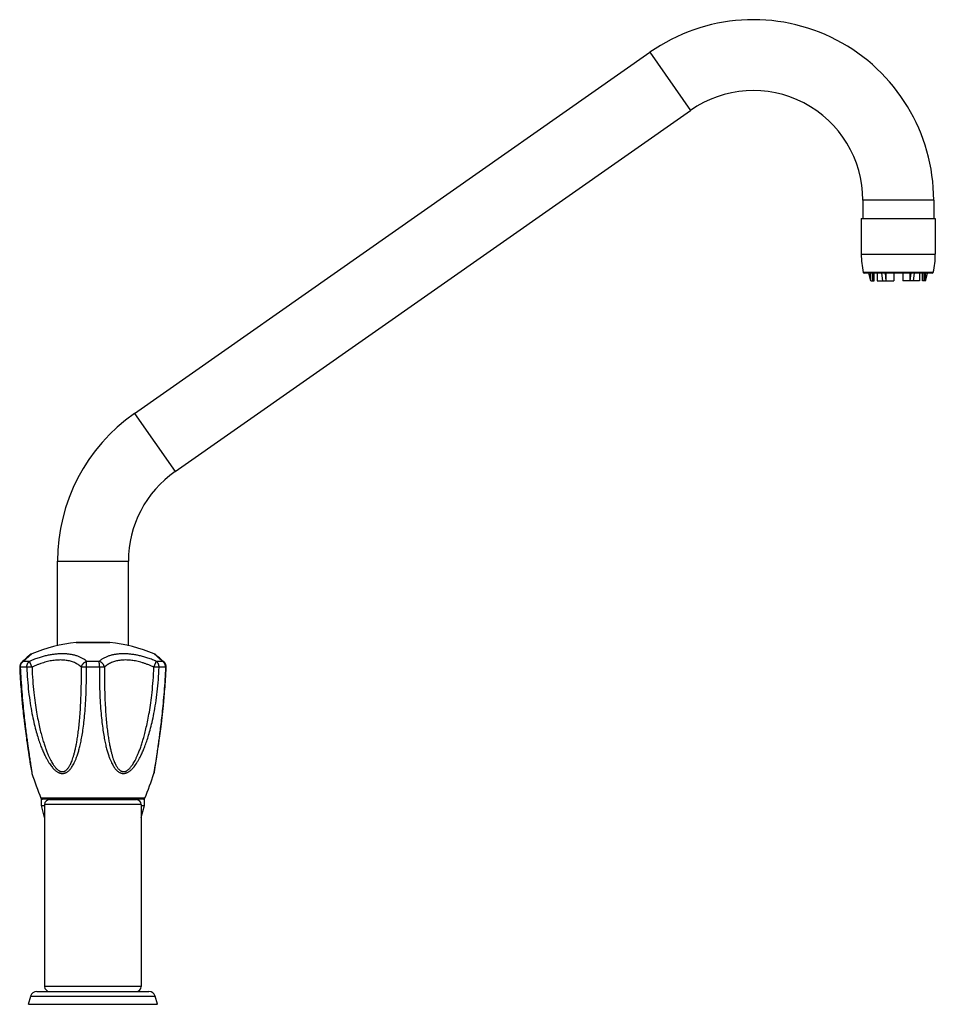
# Model space of a CAD drawing. Header units: millimetres. Extents: x 2891 to 3779, y -1122 to -295.
# Tile 14 of 14: x 3494 to 3779, y -601 to -295. Entities that reach past the tile are written whole.
import ezdxf

# ---------------------------------------------------------------- set-up
doc = ezdxf.new("R2010")
doc.units = ezdxf.units.MM
doc.header["$LTSCALE"] = 30.734
doc.layers.get('0').update_dxf_attribs({"linetype": 'CONTINUOUS'})

msp = doc.modelspace()

# ---------------------------------------------------------------- linework, layer by layer
at = {"color": 7, "linetype": 'CONTINUOUS'}
for p, q in [((3530.12, -417.2), (3690.12, -305.17)), ((3542.74, -435.23), (3702.74, -323.19)), ((3756.24, -351.04), (3756.24, -356.7)), ((3778.24, -351.04), (3778.24, -356.7)), ((3755.74, -356.7), (3778.74, -356.7)), ((3755.74, -356.7), (3755.74, -367.8)), ((3778.74, -356.7), (3778.74, -367.8)), ((3777.8, -373.7), (3756.68, -373.7)), ((3758.73, -376.04), (3758.15, -373.7)), ((3758.75, -376.04), (3758.17, -373.7)), ((3758.76, -376.04), (3758.76, -373.7)), ((3759.28, -373.7), (3759.28, -376.04)), ((3759.72, -376.04), (3759.72, -373.7)), ((3760.68, -373.7), (3760.68, -376.04)), ((3762.48, -376.04), (3762.16, -373.7)), ((3763.51, -376.04), (3763.25, -373.7)), ((3763.51, -376.04), (3763.51, -373.7)), ((3765.84, -373.7), (3765.84, -376.04)), ((3768.64, -373.7), (3768.64, -376.04)), ((3770.96, -376.04), (3770.96, -373.7)), ((3770.97, -376.04), (3771.22, -373.7)), ((3771.99, -376.04), (3772.32, -373.7)), ((3773.8, -373.7), (3773.8, -376.04)), ((3774.76, -376.04), (3774.76, -373.7)), ((3775.2, -373.7), (3775.2, -376.04)), ((3775.72, -376.04), (3776.3, -373.7)), ((3775.72, -376.04), (3775.72, -373.7)), ((3775.74, -376.04), (3776.33, -373.7)), ((3758.73, -376.04), (3759.72, -376.04)), ((3760.68, -376.04), (3765.84, -376.04)), ((3773.8, -376.04), (3768.64, -376.04)), ((3775.74, -376.04), (3774.76, -376.04)), ((3506.24, -489.27), (3506.24, -463.08)), ((3528.24, -489.27), (3528.24, -463.08)), ((3512.04, -488.32), (3522.44, -488.32)), ((3495.52, -494.07), (3495.15, -494.41)), ((3495.87, -493.75), (3495.52, -494.08)), ((3496.34, -493.33), (3495.87, -493.76)), ((3496.85, -492.88), (3496.33, -493.33)), ((3497.39, -492.4), (3496.85, -492.88)), ((3497.69, -492.14), (3497.39, -492.4)), ((3497.69, -492.14), (3497.68, -492.14)), ((3537.33, -492.61), (3536.79, -492.14)), ((3537.87, -493.09), (3537.33, -492.61)), ((3538.29, -493.47), (3537.87, -493.09)), ((3538.61, -493.76), (3538.29, -493.47)), ((3538.96, -494.08), (3538.61, -493.75)), ((3539.33, -494.41), (3538.96, -494.07)), ((3494.5, -495.97), (3494.54, -496.92)), ((3494.54, -496.92), (3494.59, -497.86)), ((3494.59, -497.86), (3494.64, -498.76)), ((3539.83, -498.76), (3539.88, -497.86)), ((3539.88, -497.86), (3539.93, -496.92)), ((3539.93, -496.92), (3539.98, -495.97)), ((3494.64, -498.76), (3494.69, -499.62)), ((3494.69, -499.62), (3494.75, -500.46)), ((3494.75, -500.46), (3494.8, -501.27)), ((3539.68, -501.27), (3539.73, -500.46)), ((3539.73, -500.46), (3539.78, -499.62)), ((3539.78, -499.62), (3539.83, -498.76)), ((3494.8, -501.27), (3494.86, -502.05)), ((3494.86, -502.05), (3494.91, -502.81)), ((3494.91, -502.81), (3494.97, -503.55)), ((3494.97, -503.55), (3495.03, -504.27)), ((3539.45, -504.27), (3539.5, -503.55)), ((3539.5, -503.55), (3539.56, -502.81)), ((3539.56, -502.81), (3539.62, -502.05)), ((3539.62, -502.05), (3539.68, -501.27)), ((3495.03, -504.27), (3495.09, -504.97)), ((3495.09, -504.97), (3495.15, -505.64)), ((3495.15, -505.64), (3495.21, -506.27)), ((3495.21, -506.27), (3495.26, -506.87)), ((3539.27, -506.27), (3539.33, -505.64)), ((3539.33, -505.64), (3539.39, -504.97)), ((3539.39, -504.97), (3539.45, -504.27)), ((3495.89, -512.67), (3495.99, -513.51)), ((3538.49, -513.51), (3538.59, -512.67)), ((3538.59, -512.67), (3538.64, -512.24)), ((3495.99, -513.51), (3496.09, -514.31)), ((3496.09, -514.31), (3496.19, -515.08)), ((3496.19, -515.08), (3496.29, -515.83)), ((3496.29, -515.83), (3496.38, -516.55)), ((3538.09, -516.55), (3538.19, -515.83)), ((3538.19, -515.83), (3538.29, -515.08)), ((3538.29, -515.08), (3538.39, -514.31)), ((3538.39, -514.31), (3538.49, -513.51)), ((3496.38, -516.55), (3496.48, -517.25)), ((3496.48, -517.25), (3496.57, -517.92)), ((3496.57, -517.92), (3496.66, -518.57)), ((3496.66, -518.57), (3496.8, -519.52)), ((3537.68, -519.52), (3537.81, -518.57)), ((3537.81, -518.57), (3537.9, -517.92)), ((3537.9, -517.92), (3538, -517.24)), ((3538, -517.24), (3538.09, -516.55)), ((3496.8, -519.52), (3496.93, -520.42)), ((3496.93, -520.42), (3497.06, -521.28)), ((3497.06, -521.28), (3497.23, -522.36)), ((3497.23, -522.36), (3497.38, -523.36)), ((3537.06, -523.6), (3537.25, -522.36)), ((3537.25, -522.36), (3537.41, -521.28)), ((3537.41, -521.28), (3537.54, -520.42)), ((3537.54, -520.42), (3537.68, -519.52)), ((3497.38, -523.36), (3497.56, -524.49)), ((3497.56, -524.49), (3497.8, -526)), ((3536.48, -527.16), (3536.82, -525.1)), ((3536.82, -525.1), (3537.06, -523.6)), ((3497.8, -526), (3498.16, -528.14)), ((3498.16, -528.14), (3498.24, -528.63)), ((3536.23, -528.63), (3536.28, -528.33)), ((3536.25, -528.54), (3536.29, -528.27)), ((3536.29, -528.27), (3536.33, -528.06)), ((3536.33, -528.06), (3536.48, -527.16)), ((3501.24, -538.85), (3501.24, -536.81)), ((3532.9, -536.94), (3501.58, -536.94)), ((3503.74, -537.04), (3530.74, -537.04)), ((3504.74, -536.94), (3504.74, -537.04)), ((3529.74, -536.94), (3529.74, -537.04)), ((3533.24, -538.85), (3533.24, -536.81)), ((3502.24, -542.58), (3501.24, -538.85)), ((3501.24, -538.85), (3502.24, -538.85)), ((3502.24, -538.54), (3502.24, -595.04)), ((3532.24, -538.54), (3532.24, -595.04)), ((3532.24, -538.85), (3533.24, -538.85)), ((3532.24, -542.58), (3533.24, -538.85)), ((3497.24, -600.54), (3497.91, -598.03)), ((3499.84, -596.54), (3534.63, -596.54)), ((3537.24, -600.54), (3536.56, -598.03)), ((3497.24, -600.54), (3537.24, -600.54))]:
    msp.add_line(p, q, dxfattribs=at)
at = {"color": 9, "linetype": 'CONTINUOUS'}
for p, q in [((3690.12, -305.17), (3702.74, -323.19)), ((3778.24, -351.04), (3756.24, -351.04)), ((3755.74, -367.8), (3778.74, -367.8)), ((3778.09, -373.47), (3756.38, -373.47)), ((3530.12, -417.2), (3542.74, -435.23)), ((3506.24, -463.08), (3528.24, -463.08)), ((3522.46, -488.32), (3512.02, -488.32)), ((3497.57, -494.13), (3495.63, -494.13)), ((3519.17, -494.13), (3515.3, -494.13)), ((3538.84, -494.13), (3536.91, -494.13)), ((3496.71, -495.98), (3494.69, -495.98)), ((3519.26, -495.98), (3515.22, -495.98)), ((3539.78, -495.98), (3537.76, -495.98)), ((3498.27, -528.62), (3498.31, -528.9)), ((3498.31, -528.9), (3498.31, -528.91)), ((3536.21, -528.64), (3536.16, -528.91)), ((3536.21, -528.62), (3536.21, -528.64)), ((3533.36, -536.63), (3501.11, -536.63)), ((3532.24, -538.54), (3502.24, -538.54)), ((3532.24, -595.04), (3502.24, -595.04)), ((3497.91, -598.03), (3536.56, -598.03))]:
    msp.add_line(p, q, dxfattribs=at)
at = {"color": 7, "linetype": 'CONTINUOUS'}
for points in [[(3495.26, -506.87), (3495.32, -507.44), (3495.37, -507.99), (3495.42, -508.51), (3495.48, -509.01), (3495.53, -509.5), (3495.58, -509.97), (3495.63, -510.45), (3495.68, -510.91), (3495.73, -511.36), (3495.79, -511.81), (3495.84, -512.24), (3495.89, -512.67)], [(3538.64, -512.24), (3538.69, -511.81), (3538.74, -511.36), (3538.79, -510.91), (3538.84, -510.44), (3538.9, -509.97), (3538.95, -509.5), (3539, -509.01), (3539.05, -508.51), (3539.1, -507.99), (3539.16, -507.44), (3539.21, -506.87), (3539.27, -506.27)], [(3498.24, -528.63), (3498.26, -528.71), (3498.28, -528.79), (3498.3, -528.87), (3498.31, -528.91)], [(3536.17, -528.91), (3536.18, -528.87), (3536.2, -528.79), (3536.22, -528.71), (3536.23, -528.63)]]:
    msp.add_lwpolyline(points, dxfattribs=at)
for centre, radius, start, end in [((3722.24, -351.04), 56, 0, 125), ((3722.24, -351.04), 34, 0, 125), ((3780.99, -367.8), 25.25, 180, 192.9805), ((3753.49, -367.8), 25.25, 347.0195, 360), ((3756.68, -373.4), 0.3, 192.9805, 270), ((3777.8, -373.4), 0.3, 270, 347.0195), ((3562.24, -463.08), 56, 125, 180), ((3562.24, -463.08), 34, 125, 180), ((3517.24, -538.04), 50, 95.9936, 112.3333), ((3512.04, -488.52), 0.2, 90, 95.9936), ((3522.44, -488.52), 0.2, 84.0064, 90), ((3517.24, -538.04), 50, 67.6667, 84.0064), ((3499, -493.64), 2, 112.3266, 131.1586), ((3535.47, -493.64), 2, 48.8414, 67.6734), ((3496.5, -495.89), 2, 132.5554, 182.5169), ((3537.98, -495.89), 2, 357.483, 47.4445), ((3617.15, -490.16), 125, 198.0578, 201.8227), ((3417.32, -490.16), 125, 338.1773, 341.9422), ((3501.58, -536.44), 0.5, 201.8227, 270), ((3503.74, -538.54), 1.5, 90, 180), ((3530.74, -538.54), 1.5, 0, 90), ((3532.9, -536.44), 0.5, 270, 338.1773), ((3503.74, -595.04), 1.5, 180, 270), ((3530.74, -595.04), 1.5, 270, 360), ((3499.84, -598.54), 2, 90, 165), ((3534.63, -598.54), 2, 15, 90)]:
    msp.add_arc(centre, radius, start, end, dxfattribs=at)
at = {"color": 9, "linetype": 'CONTINUOUS'}
for points, knots in [([(3495.63, -494.13), (3495.75, -494.02), (3495.98, -493.81), (3496.31, -493.52), (3496.59, -493.26), (3496.85, -493.02), (3497.08, -492.82), (3497.29, -492.64), (3497.47, -492.48), (3497.63, -492.33), (3497.77, -492.21), (3497.89, -492.1), (3498, -492.01), (3498.08, -491.93), (3498.15, -491.87), (3498.2, -491.83), (3498.22, -491.81), (3498.24, -491.79), (3498.24, -491.79)], [0, 0, 0, 0, 0.139706, 0.263975, 0.374486, 0.472816, 0.560378, 0.638356, 0.70767, 0.769049, 0.822929, 0.869576, 0.909139, 0.941647, 0.96707, 0.985327, 0.996327, 1, 1, 1, 1]), ([(3515.3, -494.13), (3515.17, -494.01), (3514.89, -493.8), (3514.47, -493.5), (3514.04, -493.24), (3513.61, -493.01), (3513.17, -492.81), (3512.73, -492.63), (3512.28, -492.46), (3511.82, -492.32), (3511.35, -492.2), (3510.88, -492.09), (3510.38, -492), (3509.88, -491.92), (3509.36, -491.86), (3508.83, -491.82), (3508.29, -491.8), (3507.74, -491.79), (3507.18, -491.8), (3506.6, -491.82), (3506.03, -491.87), (3505.44, -491.92), (3504.85, -492), (3504.26, -492.09), (3503.66, -492.2), (3503.05, -492.32), (3502.43, -492.47), (3501.8, -492.63), (3501.15, -492.81), (3500.49, -493.01), (3499.8, -493.25), (3499.09, -493.5), (3498.34, -493.8), (3497.83, -494.01), (3497.57, -494.13)], [0, 0, 0, 0, 0.028913, 0.056623, 0.083442, 0.109644, 0.135458, 0.161082, 0.18669, 0.212433, 0.238443, 0.264835, 0.291697, 0.319106, 0.347095, 0.375691, 0.404881, 0.434632, 0.464904, 0.495647, 0.526811, 0.558379, 0.590336, 0.622709, 0.655558, 0.688965, 0.723065, 0.758009, 0.794005, 0.831289, 0.870151, 0.910937, 0.954062, 1, 1, 1, 1]), ([(3536.91, -494.13), (3536.65, -494.01), (3536.14, -493.8), (3535.39, -493.5), (3534.67, -493.25), (3533.99, -493.01), (3533.32, -492.81), (3532.68, -492.63), (3532.05, -492.47), (3531.43, -492.32), (3530.82, -492.2), (3530.22, -492.09), (3529.62, -492), (3529.03, -491.92), (3528.45, -491.87), (3527.87, -491.82), (3527.3, -491.8), (3526.74, -491.79), (3526.19, -491.8), (3525.64, -491.82), (3525.11, -491.86), (3524.6, -491.92), (3524.09, -492), (3523.6, -492.09), (3523.12, -492.2), (3522.65, -492.32), (3522.2, -492.46), (3521.75, -492.63), (3521.3, -492.81), (3520.87, -493.01), (3520.44, -493.24), (3520.01, -493.5), (3519.59, -493.8), (3519.31, -494.01), (3519.17, -494.13)], [0, 0, 0, 0, 0.045924, 0.089043, 0.129825, 0.168682, 0.205964, 0.241959, 0.276904, 0.311003, 0.344413, 0.377261, 0.409639, 0.441596, 0.473168, 0.504338, 0.535084, 0.565362, 0.595119, 0.624312, 0.652915, 0.680908, 0.708319, 0.735185, 0.761578, 0.78759, 0.813332, 0.83894, 0.864562, 0.890374, 0.916573, 0.943387, 0.971093, 1, 1, 1, 1]), ([(3538.84, -494.13), (3538.72, -494.02), (3538.49, -493.81), (3538.17, -493.52), (3537.88, -493.26), (3537.62, -493.02), (3537.39, -492.82), (3537.19, -492.64), (3537.01, -492.48), (3536.85, -492.33), (3536.7, -492.21), (3536.58, -492.1), (3536.48, -492.01), (3536.39, -491.93), (3536.33, -491.87), (3536.27, -491.83), (3536.25, -491.81), (3536.23, -491.79), (3536.23, -491.79)], [0, 0, 0, 0, 0.139706, 0.263975, 0.374486, 0.472816, 0.560378, 0.638356, 0.70767, 0.769049, 0.822929, 0.869576, 0.909139, 0.941647, 0.96707, 0.985327, 0.996327, 1, 1, 1, 1]), ([(3494.69, -495.98), (3494.69, -495.91), (3494.69, -495.78), (3494.71, -495.57), (3494.75, -495.37), (3494.8, -495.18), (3494.88, -494.99), (3494.97, -494.82), (3495.07, -494.65), (3495.19, -494.5), (3495.33, -494.36), (3495.48, -494.23), (3495.58, -494.16), (3495.63, -494.13)], [0, 0, 0, 0, 0.093399, 0.186717, 0.279811, 0.37251, 0.464626, 0.556025, 0.646606, 0.736304, 0.825104, 0.913002, 1, 1, 1, 1]), ([(3495.15, -494.41), (3495.16, -494.4), (3495.22, -494.34), (3495.33, -494.27), (3495.48, -494.19), (3495.58, -494.15), (3495.63, -494.13)], [0, 0, 0, 0, 0.12985, 0.417128, 0.706699, 1, 1, 1, 1]), ([(3496.71, -495.98), (3496.71, -495.91), (3496.71, -495.78), (3496.73, -495.57), (3496.76, -495.37), (3496.81, -495.18), (3496.88, -494.99), (3496.96, -494.82), (3497.06, -494.65), (3497.17, -494.5), (3497.29, -494.36), (3497.42, -494.23), (3497.52, -494.16), (3497.57, -494.13)], [0, 0, 0, 0, 0.09554, 0.190923, 0.285866, 0.380064, 0.473204, 0.565039, 0.655376, 0.744079, 0.83109, 0.916388, 1, 1, 1, 1]), ([(3498.34, -495.95), (3498.31, -495.89), (3498.26, -495.76), (3498.18, -495.58), (3498.1, -495.4), (3498.02, -495.22), (3497.95, -495.05), (3497.88, -494.89), (3497.82, -494.74), (3497.76, -494.61), (3497.71, -494.48), (3497.66, -494.37), (3497.62, -494.28), (3497.59, -494.2), (3497.58, -494.15), (3497.57, -494.13)], [0, 0, 0, 0, 0.102686, 0.204571, 0.304661, 0.401931, 0.495345, 0.583897, 0.666678, 0.74285, 0.811636, 0.872323, 0.924285, 0.966987, 1, 1, 1, 1]), ([(3513.66, -495.95), (3513.5, -495.8), (3513.17, -495.52), (3512.64, -495.14), (3512.08, -494.81), (3511.5, -494.53), (3510.89, -494.29), (3510.25, -494.1), (3509.59, -493.94), (3508.91, -493.82), (3508.21, -493.75), (3507.48, -493.71), (3506.74, -493.71), (3505.98, -493.75), (3505.2, -493.83), (3504.4, -493.94), (3503.58, -494.1), (3502.74, -494.3), (3501.89, -494.54), (3501.02, -494.82), (3500.14, -495.15), (3499.24, -495.52), (3498.64, -495.8), (3498.34, -495.95)], [0, 0, 0, 0, 0.040152, 0.079983, 0.119773, 0.159764, 0.200161, 0.241138, 0.282846, 0.325413, 0.368954, 0.413573, 0.459367, 0.506428, 0.554839, 0.60468, 0.656029, 0.70896, 0.763548, 0.819868, 0.877996, 0.938013, 1, 1, 1, 1]), ([(3513.66, -495.95), (3513.67, -495.88), (3513.7, -495.76), (3513.76, -495.58), (3513.84, -495.39), (3513.94, -495.22), (3514.05, -495.05), (3514.17, -494.89), (3514.31, -494.74), (3514.46, -494.6), (3514.61, -494.47), (3514.78, -494.36), (3514.95, -494.27), (3515.12, -494.19), (3515.24, -494.15), (3515.3, -494.13)], [0, 0, 0, 0, 0.074365, 0.150136, 0.227138, 0.305122, 0.383782, 0.462776, 0.541788, 0.620518, 0.698664, 0.775933, 0.852057, 0.926805, 1, 1, 1, 1]), ([(3515.22, -495.98), (3515.22, -495.91), (3515.22, -495.78), (3515.22, -495.58), (3515.22, -495.38), (3515.23, -495.18), (3515.24, -495), (3515.24, -494.82), (3515.25, -494.66), (3515.26, -494.5), (3515.28, -494.36), (3515.29, -494.24), (3515.3, -494.16), (3515.3, -494.13)], [0, 0, 0, 0, 0.109663, 0.218734, 0.326128, 0.430732, 0.531427, 0.627173, 0.716994, 0.799978, 0.875303, 0.942205, 1, 1, 1, 1]), ([(3519.26, -495.98), (3519.26, -495.91), (3519.26, -495.78), (3519.26, -495.58), (3519.25, -495.38), (3519.25, -495.18), (3519.24, -495), (3519.23, -494.82), (3519.22, -494.66), (3519.21, -494.5), (3519.2, -494.36), (3519.19, -494.24), (3519.18, -494.16), (3519.17, -494.13)], [0, 0, 0, 0, 0.109663, 0.218734, 0.326127, 0.430731, 0.531426, 0.627173, 0.716993, 0.799977, 0.875303, 0.942205, 1, 1, 1, 1]), ([(3520.82, -495.95), (3520.8, -495.88), (3520.77, -495.76), (3520.71, -495.58), (3520.63, -495.39), (3520.54, -495.22), (3520.43, -495.05), (3520.3, -494.89), (3520.17, -494.74), (3520.02, -494.6), (3519.86, -494.47), (3519.7, -494.36), (3519.53, -494.27), (3519.35, -494.19), (3519.23, -494.15), (3519.17, -494.13)], [0, 0, 0, 0, 0.074365, 0.150137, 0.227138, 0.305123, 0.383783, 0.462776, 0.541788, 0.620518, 0.698664, 0.775933, 0.852057, 0.926805, 1, 1, 1, 1]), ([(3536.14, -495.95), (3535.84, -495.8), (3535.24, -495.52), (3534.34, -495.15), (3533.46, -494.82), (3532.59, -494.54), (3531.73, -494.3), (3530.9, -494.1), (3530.08, -493.94), (3529.28, -493.83), (3528.5, -493.75), (3527.73, -493.71), (3526.99, -493.71), (3526.27, -493.75), (3525.57, -493.82), (3524.88, -493.94), (3524.22, -494.1), (3523.59, -494.29), (3522.98, -494.53), (3522.39, -494.81), (3521.83, -495.14), (3521.3, -495.52), (3520.98, -495.8), (3520.82, -495.95)], [0, 0, 0, 0, 0.061985, 0.122002, 0.18013, 0.23645, 0.291038, 0.343971, 0.395323, 0.445168, 0.493584, 0.540649, 0.586448, 0.631066, 0.674604, 0.717166, 0.75887, 0.799844, 0.840239, 0.880228, 0.920018, 0.959849, 1, 1, 1, 1]), ([(3536.14, -495.95), (3536.17, -495.89), (3536.22, -495.76), (3536.3, -495.58), (3536.38, -495.4), (3536.46, -495.22), (3536.53, -495.05), (3536.6, -494.89), (3536.66, -494.74), (3536.72, -494.61), (3536.77, -494.48), (3536.81, -494.37), (3536.85, -494.28), (3536.88, -494.2), (3536.9, -494.15), (3536.91, -494.13)], [0, 0, 0, 0, 0.102686, 0.204571, 0.304661, 0.401931, 0.495345, 0.583897, 0.666678, 0.74285, 0.811636, 0.872323, 0.924285, 0.966987, 1, 1, 1, 1]), ([(3537.76, -495.98), (3537.77, -495.91), (3537.77, -495.78), (3537.75, -495.57), (3537.71, -495.37), (3537.66, -495.18), (3537.6, -494.99), (3537.51, -494.82), (3537.42, -494.65), (3537.31, -494.5), (3537.19, -494.36), (3537.05, -494.23), (3536.96, -494.16), (3536.91, -494.13)], [0, 0, 0, 0, 0.095541, 0.190924, 0.285867, 0.380065, 0.473204, 0.565039, 0.655376, 0.744079, 0.83109, 0.916388, 1, 1, 1, 1]), ([(3539.78, -495.98), (3539.79, -495.91), (3539.79, -495.78), (3539.77, -495.57), (3539.73, -495.37), (3539.67, -495.18), (3539.6, -494.99), (3539.51, -494.82), (3539.4, -494.65), (3539.28, -494.5), (3539.15, -494.36), (3539, -494.23), (3538.9, -494.16), (3538.84, -494.13)], [0, 0, 0, 0, 0.093398, 0.186717, 0.27981, 0.372509, 0.464626, 0.556024, 0.646606, 0.736303, 0.825104, 0.913001, 1, 1, 1, 1]), ([(3539.33, -494.41), (3539.31, -494.4), (3539.25, -494.34), (3539.14, -494.27), (3539, -494.19), (3538.89, -494.15), (3538.84, -494.13)], [0, 0, 0, 0, 0.129849, 0.417127, 0.706699, 1, 1, 1, 1]), ([(3494.69, -495.98), (3494.67, -495.98), (3494.63, -495.98), (3494.57, -495.98), (3494.53, -495.98), (3494.51, -495.98), (3494.5, -495.97), (3494.5, -495.97)], [0, 0, 0, 0, 0.382204, 0.674476, 0.8753, 0.983032, 1, 1, 1, 1]), ([(3494.69, -495.98), (3494.75, -497.26), (3494.88, -499.78), (3495.14, -503.5), (3495.45, -507), (3495.77, -510.17), (3496.08, -512.95), (3496.37, -515.35), (3496.64, -517.44), (3496.89, -519.25), (3497.11, -520.82), (3497.3, -522.18), (3497.47, -523.35), (3497.62, -524.35), (3497.75, -525.2), (3497.85, -525.92), (3497.95, -526.52), (3498.02, -527.03), (3498.09, -527.44), (3498.14, -527.79), (3498.18, -528.07), (3498.22, -528.3), (3498.25, -528.48), (3498.26, -528.58), (3498.27, -528.62)], [0, 0, 0, 0, 0.116789, 0.231011, 0.339983, 0.437506, 0.521891, 0.595221, 0.658914, 0.714225, 0.762177, 0.803631, 0.83931, 0.869857, 0.89586, 0.917858, 0.936325, 0.951697, 0.964426, 0.974912, 0.983519, 0.990521, 0.996154, 1, 1, 1, 1]), ([(3498.34, -495.95), (3498.27, -495.95), (3498.15, -495.95), (3497.96, -495.96), (3497.77, -495.96), (3497.6, -495.97), (3497.42, -495.97), (3497.26, -495.98), (3497.11, -495.98), (3496.96, -495.98), (3496.83, -495.98), (3496.75, -495.98), (3496.71, -495.98)], [0, 0, 0, 0, 0.117418, 0.233638, 0.347604, 0.458282, 0.564667, 0.665788, 0.760706, 0.848539, 0.92848, 1, 1, 1, 1]), ([(3496.71, -495.98), (3496.76, -497.26), (3496.9, -499.79), (3497.25, -503.51), (3497.71, -507.01), (3498.26, -510.18), (3498.85, -512.96), (3499.46, -515.36), (3500.06, -517.45), (3500.65, -519.27), (3501.23, -520.83), (3501.8, -522.19), (3502.33, -523.36), (3502.85, -524.36), (3503.34, -525.21), (3503.8, -525.93), (3504.23, -526.53), (3504.63, -527.03), (3505.01, -527.45), (3505.37, -527.8), (3505.7, -528.08), (3506.01, -528.31), (3506.31, -528.5), (3506.6, -528.64), (3506.87, -528.75), (3507.14, -528.84), (3507.39, -528.89), (3507.65, -528.91), (3507.9, -528.91), (3508.15, -528.89), (3508.4, -528.84), (3508.65, -528.76), (3508.91, -528.64), (3509.17, -528.5), (3509.44, -528.31), (3509.72, -528.08), (3510.01, -527.8), (3510.31, -527.46), (3510.63, -527.04), (3510.96, -526.53), (3511.3, -525.93), (3511.65, -525.21), (3512.01, -524.35), (3512.38, -523.35), (3512.75, -522.19), (3513.11, -520.83), (3513.47, -519.26), (3513.82, -517.45), (3514.16, -515.36), (3514.47, -512.95), (3514.74, -510.17), (3514.97, -507), (3515.14, -503.5), (3515.23, -499.78), (3515.23, -497.26), (3515.22, -495.98)], [0, 0, 0, 0, 0.053699, 0.106329, 0.156654, 0.201885, 0.241294, 0.275781, 0.305998, 0.332507, 0.355772, 0.37618, 0.39405, 0.409669, 0.423296, 0.435168, 0.445492, 0.454464, 0.462287, 0.469142, 0.475204, 0.48061, 0.485488, 0.489937, 0.494046, 0.497898, 0.501557, 0.505093, 0.50857, 0.512051, 0.515601, 0.519287, 0.523175, 0.527349, 0.531892, 0.53691, 0.54252, 0.548867, 0.556121, 0.564472, 0.574122, 0.585263, 0.59811, 0.612908, 0.629925, 0.649461, 0.671851, 0.697501, 0.726892, 0.760613, 0.799336, 0.844029, 0.893981, 0.946383, 1, 1, 1, 1]), ([(3498.34, -495.95), (3498.38, -497.32), (3498.52, -499.94), (3498.85, -503.64), (3499.25, -506.91), (3499.69, -509.77), (3500.16, -512.29), (3500.63, -514.5), (3501.11, -516.44), (3501.58, -518.15), (3502.04, -519.66), (3502.49, -520.99), (3502.92, -522.15), (3503.34, -523.17), (3503.74, -524.06), (3504.13, -524.84), (3504.5, -525.5), (3504.85, -526.08), (3505.19, -526.56), (3505.5, -526.97), (3505.8, -527.31), (3506.08, -527.59), (3506.35, -527.81), (3506.59, -527.99), (3506.82, -528.12), (3507.04, -528.22), (3507.24, -528.3), (3507.44, -528.34), (3507.63, -528.36), (3507.82, -528.36), (3508.01, -528.34), (3508.2, -528.3), (3508.4, -528.22), (3508.6, -528.12), (3508.81, -527.99), (3509.02, -527.81), (3509.25, -527.59), (3509.49, -527.31), (3509.74, -526.97), (3509.99, -526.56), (3510.25, -526.07), (3510.52, -525.5), (3510.79, -524.83), (3511.06, -524.05), (3511.33, -523.16), (3511.61, -522.14), (3511.88, -520.98), (3512.14, -519.65), (3512.4, -518.14), (3512.65, -516.43), (3512.89, -514.48), (3513.11, -512.27), (3513.31, -509.76), (3513.47, -506.9), (3513.6, -503.62), (3513.67, -499.93), (3513.67, -497.32), (3513.66, -495.95)], [0, 0, 0, 0, 0.059717, 0.114008, 0.161415, 0.203144, 0.239962, 0.272546, 0.30143, 0.327063, 0.349822, 0.370032, 0.38797, 0.403881, 0.417976, 0.430445, 0.441453, 0.451149, 0.45967, 0.46714, 0.473667, 0.479354, 0.484304, 0.488629, 0.492439, 0.495855, 0.498975, 0.501882, 0.504661, 0.507381, 0.510111, 0.512924, 0.515898, 0.519113, 0.522675, 0.526692, 0.531278, 0.536552, 0.542621, 0.549587, 0.557565, 0.566684, 0.577083, 0.588917, 0.602357, 0.617597, 0.634856, 0.654385, 0.676472, 0.70145, 0.72971, 0.761716, 0.798016, 0.839305, 0.88637, 0.940412, 1, 1, 1, 1]), ([(3515.22, -495.98), (3515.16, -495.98), (3515.03, -495.98), (3514.84, -495.98), (3514.66, -495.98), (3514.49, -495.98), (3514.32, -495.97), (3514.17, -495.97), (3514.02, -495.96), (3513.89, -495.96), (3513.77, -495.95), (3513.69, -495.95), (3513.66, -495.95)], [0, 0, 0, 0, 0.121614, 0.240902, 0.357115, 0.469167, 0.576008, 0.676648, 0.770174, 0.855741, 0.93258, 1, 1, 1, 1]), ([(3519.26, -495.98), (3519.25, -497.26), (3519.25, -499.78), (3519.34, -503.5), (3519.5, -507), (3519.73, -510.17), (3520.01, -512.95), (3520.32, -515.36), (3520.65, -517.45), (3521, -519.26), (3521.36, -520.83), (3521.73, -522.19), (3522.1, -523.35), (3522.47, -524.35), (3522.83, -525.2), (3523.18, -525.92), (3523.52, -526.53), (3523.85, -527.03), (3524.16, -527.45), (3524.46, -527.8), (3524.75, -528.08), (3525.03, -528.31), (3525.3, -528.5), (3525.56, -528.64), (3525.82, -528.75), (3526.08, -528.84), (3526.33, -528.89), (3526.58, -528.91), (3526.83, -528.91), (3527.08, -528.89), (3527.34, -528.84), (3527.6, -528.76), (3527.88, -528.64), (3528.16, -528.5), (3528.46, -528.31), (3528.77, -528.08), (3529.11, -527.8), (3529.46, -527.46), (3529.84, -527.04), (3530.24, -526.54), (3530.68, -525.93), (3531.14, -525.21), (3531.62, -524.36), (3532.14, -523.37), (3532.68, -522.2), (3533.24, -520.84), (3533.82, -519.27), (3534.42, -517.46), (3535.02, -515.37), (3535.62, -512.96), (3536.21, -510.18), (3536.76, -507.01), (3537.23, -503.51), (3537.58, -499.79), (3537.72, -497.26), (3537.76, -495.98)], [0, 0, 0, 0, 0.053615, 0.106033, 0.155945, 0.200615, 0.239373, 0.273107, 0.302508, 0.32816, 0.35055, 0.370081, 0.38709, 0.401877, 0.414711, 0.425837, 0.435471, 0.443818, 0.451076, 0.457429, 0.463046, 0.468066, 0.472615, 0.476788, 0.480681, 0.484365, 0.487916, 0.491398, 0.494874, 0.49841, 0.502069, 0.505914, 0.510022, 0.514467, 0.519338, 0.524741, 0.530792, 0.53764, 0.545451, 0.554414, 0.564724, 0.576582, 0.590198, 0.60581, 0.623677, 0.644087, 0.667363, 0.69389, 0.724134, 0.758656, 0.798125, 0.843367, 0.893661, 0.946303, 1, 1, 1, 1]), ([(3520.82, -495.95), (3520.78, -495.95), (3520.71, -495.95), (3520.59, -495.96), (3520.46, -495.96), (3520.31, -495.97), (3520.15, -495.97), (3519.99, -495.98), (3519.81, -495.98), (3519.63, -495.98), (3519.45, -495.98), (3519.32, -495.98), (3519.26, -495.98)], [0, 0, 0, 0, 0.06742, 0.144259, 0.229827, 0.323352, 0.423992, 0.530833, 0.642885, 0.7591, 0.878391, 1, 1, 1, 1]), ([(3520.82, -495.95), (3520.8, -497.31), (3520.81, -499.92), (3520.88, -503.62), (3521, -506.89), (3521.17, -509.74), (3521.36, -512.26), (3521.58, -514.47), (3521.82, -516.41), (3522.07, -518.13), (3522.33, -519.64), (3522.6, -520.96), (3522.87, -522.13), (3523.14, -523.15), (3523.41, -524.04), (3523.68, -524.82), (3523.95, -525.49), (3524.22, -526.06), (3524.48, -526.55), (3524.73, -526.96), (3524.98, -527.3), (3525.22, -527.58), (3525.45, -527.81), (3525.67, -527.99), (3525.87, -528.12), (3526.07, -528.22), (3526.27, -528.29), (3526.46, -528.34), (3526.65, -528.36), (3526.84, -528.36), (3527.03, -528.34), (3527.22, -528.3), (3527.43, -528.23), (3527.64, -528.13), (3527.87, -528), (3528.12, -527.83), (3528.38, -527.61), (3528.66, -527.33), (3528.96, -526.99), (3529.28, -526.58), (3529.61, -526.1), (3529.97, -525.52), (3530.34, -524.86), (3530.72, -524.08), (3531.13, -523.19), (3531.55, -522.17), (3531.98, -521.01), (3532.43, -519.68), (3532.9, -518.17), (3533.37, -516.45), (3533.84, -514.51), (3534.32, -512.29), (3534.78, -509.78), (3535.23, -506.91), (3535.63, -503.64), (3535.96, -499.94), (3536.09, -497.32), (3536.14, -495.95)], [0, 0, 0, 0, 0.059498, 0.113504, 0.160525, 0.201791, 0.238076, 0.270074, 0.298333, 0.323314, 0.345406, 0.364943, 0.382211, 0.397461, 0.410911, 0.422755, 0.433163, 0.442291, 0.450278, 0.457253, 0.463331, 0.468619, 0.47322, 0.477242, 0.480802, 0.484019, 0.486985, 0.489791, 0.492515, 0.495224, 0.497989, 0.500882, 0.503973, 0.507355, 0.511133, 0.515416, 0.520337, 0.526011, 0.532534, 0.539995, 0.548515, 0.558214, 0.569228, 0.581706, 0.595816, 0.611745, 0.629705, 0.649939, 0.672726, 0.69839, 0.727306, 0.759925, 0.796777, 0.838543, 0.885981, 0.940323, 1, 1, 1, 1]), ([(3537.76, -495.98), (3537.72, -495.98), (3537.64, -495.98), (3537.51, -495.98), (3537.37, -495.98), (3537.22, -495.98), (3537.05, -495.97), (3536.88, -495.97), (3536.7, -495.96), (3536.52, -495.96), (3536.33, -495.95), (3536.2, -495.95), (3536.14, -495.95)], [0, 0, 0, 0, 0.071518, 0.15146, 0.239294, 0.334212, 0.435332, 0.541717, 0.652396, 0.766362, 0.882582, 1, 1, 1, 1]), ([(3539.78, -495.98), (3539.73, -497.26), (3539.59, -499.78), (3539.33, -503.5), (3539.03, -507), (3538.71, -510.17), (3538.4, -512.95), (3538.1, -515.35), (3537.83, -517.44), (3537.59, -519.25), (3537.37, -520.82), (3537.18, -522.18), (3537.01, -523.35), (3536.86, -524.35), (3536.73, -525.2), (3536.62, -525.92), (3536.53, -526.52), (3536.45, -527.03), (3536.39, -527.44), (3536.34, -527.79), (3536.29, -528.07), (3536.26, -528.3), (3536.23, -528.48), (3536.21, -528.58), (3536.21, -528.62)], [0, 0, 0, 0, 0.116789, 0.231011, 0.339983, 0.437506, 0.521891, 0.595221, 0.658914, 0.714225, 0.762177, 0.803631, 0.83931, 0.869857, 0.89586, 0.917858, 0.936325, 0.951697, 0.964426, 0.974912, 0.983519, 0.990521, 0.996154, 1, 1, 1, 1]), ([(3539.97, -495.97), (3539.97, -495.97), (3539.97, -495.98), (3539.94, -495.98), (3539.91, -495.98), (3539.85, -495.98), (3539.81, -495.98), (3539.78, -495.98)], [0, 0, 0, 0, 0.016968, 0.1247, 0.325525, 0.617797, 1, 1, 1, 1])]:
    msp.add_open_spline(points, degree=3, knots=knots, dxfattribs=at)

doc.saveas('drawing.dxf')
